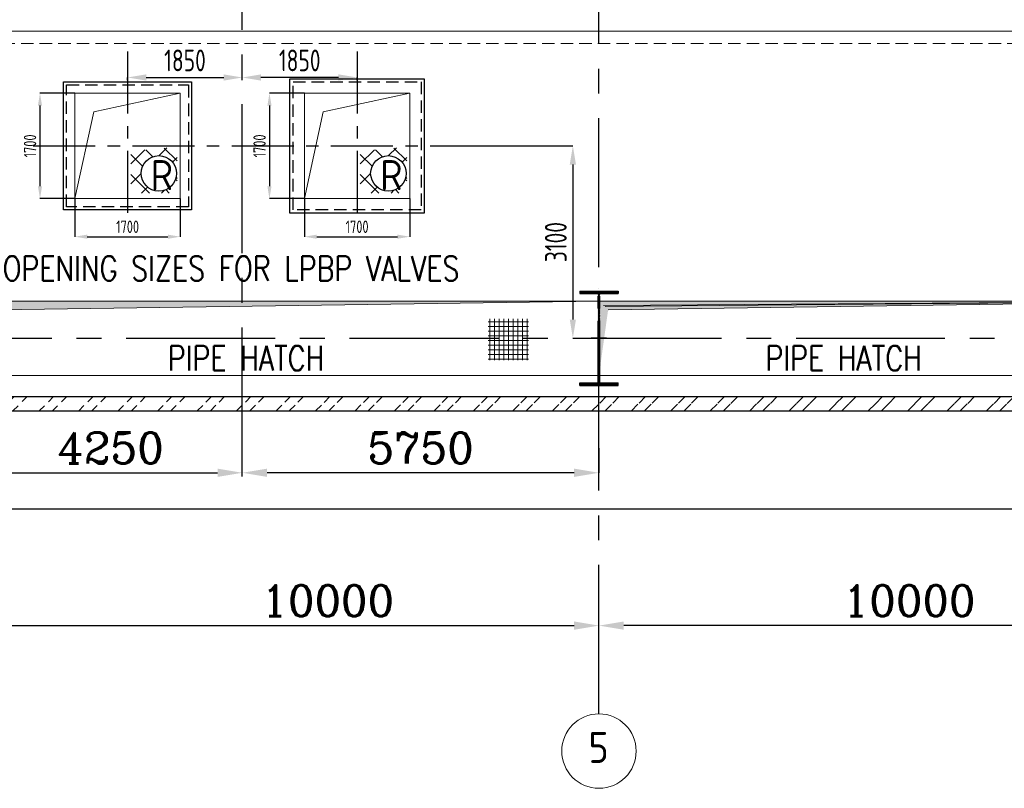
# Model space of a CAD drawing. Extents: x -287416 to 4934791, y -504132 to 1826789.
# Tile 15 of 256: x 22724 to 38598, y -275890 to -263500. Entities that reach past the tile are written whole.
import ezdxf
from ezdxf.enums import TextEntityAlignment as Align

# ---------------------------------------------------------------- set-up
doc = ezdxf.new("R2010")
doc.units = 0
doc.header["$LTSCALE"] = 800
doc.header["$MEASUREMENT"] = 0
for name, pattern in [('CENTER', [2, 1.25, -0.25, 0.25, -0.25]), ('CENTER2', [1.125, 0.75, -0.125, 0.125, -0.125]), ('HIDDEN', [0.375, 0.25, -0.125])]:
    doc.linetypes.add(name, pattern=pattern)
doc.layers.get('0').update_dxf_attribs({"linetype": 'CONTINUOUS'})
doc.layers.get('DEFPOINTS').update_dxf_attribs({"linetype": 'CONTINUOUS'})
for name, color, linetype in [('0-7-COL', 2, 'CENTER'), ('COL', 1, 'CENTER'), ('GRID', 8, 'CENTER'), ('HATCH', 9, 'CONTINUOUS'), ('LOGO', 7, 'CONTINUOUS'), ('WALL', 6, 'CONTINUOUS')]:
    doc.layers.add(name, color=color, linetype=linetype)
for name, color, linetype, lineweight in [('DIM', 4, 'CONTINUOUS', 15), ('PIPE OPENING HATCH', 7, 'CONTINUOUS', 13), ('T', 3, 'CONTINUOUS', 15), ('TEXT', 3, 'CONTINUOUS', 15)]:
    doc.layers.add(name, color=color, linetype=linetype, lineweight=lineweight)
doc.styles.add('ROMANC', font='romanc')
doc.styles.add('ROMANS', font='ISO9.shx', dxfattribs={"width": 0.8})
doc.styles.add('S1', font='SIMPLEX.SHX', dxfattribs={"height": 200})
doc.styles.add('S3', font='ROMANS1.SHX', dxfattribs={"width": 0.8})
doc.dimstyles.new('STANDARD$0', dxfattribs={"dimtxt": 250, "dimasz": 200, "dimexe": 0, "dimexo": 0, "dimgap": 100, "dimtad": 1, "dimdec": 0, "dimzin": 0, "dimdsep": 46, "dimtxsty": 'S1', "dimcen": 0, "dimadec": 0, "dimazin": 0, "dimtfac": 1, "dimtdec": 0, "dimtmove": 2, "dimatfit": 3, "dimfxl": 1, "dimtolj": 1, "dimtzin": 0, "dimarcsym": 0})

# ---------------------------------------------------------------- blocks, each defined once
blk = doc.blocks.new('*D120')
at = {"layer": 'DEFPOINTS', "color": 0, "linetype": 'Continuous', "transparency": 16777216}
for p in [(32063.06182867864, -270408.7559262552), (26313.06182867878, -270803.4664797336), (26313.06182867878, -270803.4664797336)]:
    blk.add_point(p, dxfattribs=at)
at = {"layer": 'DIM', "linetype": 'Continuous', "lineweight": -2, "transparency": 16777216}
blk.add_line((32063.06182867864, -270408.7559262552), (32063.06182867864, -270803.4664797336), dxfattribs=at)
at = {"layer": 'DIM', "color": 4, "linetype": 'Continuous', "lineweight": -2, "transparency": 16777216}
blk.add_line((31663.06182867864, -270803.4664797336), (26713.06182867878, -270803.4664797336), dxfattribs=at)
at = {"layer": 'DIM', "color": 4, "linetype": 'Continuous', "transparency": 16777216}
for points in [[(26713.06182867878, -270736.7998130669), (26713.06182867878, -270870.1331464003), (26313.06182867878, -270803.4664797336)], [(31663.06182867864, -270736.7998130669), (31663.06182867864, -270870.1331464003), (32063.06182867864, -270803.4664797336)]]:
    blk.add_solid(points, dxfattribs=at)
at = {"layer": 'DIM', "linetype": 'Continuous', "transparency": 16777216, "insert": (29188.06182867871, -270403.4664797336), "char_height": 500, "attachment_point": 5, "style": 'ROMANC'}
blk.add_mtext('\\A1;5750', dxfattribs=at)
blk = doc.blocks.new('*D124')
at = {"layer": 'DEFPOINTS', "color": 0, "linetype": 'Continuous', "transparency": 16777216}
for p in [(22063.06182867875, -273267.0356612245), (32063.06182867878, -273267.0356612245), (32063.06182867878, -273267.0356612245)]:
    blk.add_point(p, dxfattribs=at)
at = {"layer": 'DIM', "color": 4, "linetype": 'Continuous', "lineweight": -2, "transparency": 16777216}
blk.add_line((22463.06182867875, -273267.0356612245), (31663.06182867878, -273267.0356612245), dxfattribs=at)
at = {"layer": 'DIM', "color": 4, "linetype": 'Continuous', "transparency": 16777216}
for points in [[(22463.06182867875, -273200.3689945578), (22463.06182867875, -273333.7023278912), (22063.06182867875, -273267.0356612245)], [(31663.06182867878, -273200.3689945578), (31663.06182867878, -273333.7023278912), (32063.06182867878, -273267.0356612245)]]:
    blk.add_solid(points, dxfattribs=at)
at = {"layer": 'DIM', "linetype": 'Continuous', "transparency": 16777216, "insert": (27689.80140604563, -272867.0356612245), "char_height": 500, "attachment_point": 5, "style": 'ROMANC'}
blk.add_mtext('\\A1;10000', dxfattribs=at)
blk = doc.blocks.new('*D133')
at = {"layer": 'DEFPOINTS', "color": 0, "linetype": 'Continuous', "transparency": 16777216}
for p in [(22063.06182867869, -270400.1526669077), (26313.06182867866, -270803.4664797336), (26313.06182867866, -270803.4664797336)]:
    blk.add_point(p, dxfattribs=at)
at = {"layer": 'DIM', "linetype": 'Continuous', "lineweight": -2, "transparency": 16777216}
blk.add_line((22063.06182867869, -270400.1526669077), (22063.06182867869, -270803.4664797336), dxfattribs=at)
at = {"layer": 'DIM', "color": 4, "linetype": 'Continuous', "lineweight": -2, "transparency": 16777216}
blk.add_line((22463.06182867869, -270803.4664797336), (25913.06182867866, -270803.4664797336), dxfattribs=at)
at = {"layer": 'DIM', "color": 4, "linetype": 'Continuous', "transparency": 16777216}
for points in [[(22463.06182867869, -270736.7998130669), (22463.06182867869, -270870.1331464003), (22063.06182867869, -270803.4664797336)], [(25913.06182867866, -270736.7998130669), (25913.06182867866, -270870.1331464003), (26313.06182867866, -270803.4664797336)]]:
    blk.add_solid(points, dxfattribs=at)
at = {"layer": 'DIM', "linetype": 'Continuous', "transparency": 16777216, "insert": (24188.06182867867, -270403.4664797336), "char_height": 500, "attachment_point": 5, "style": 'ROMANC'}
blk.add_mtext('\\A1;4250', dxfattribs=at)
blk = doc.blocks.new('*D134')
at = {"layer": 'DEFPOINTS', "color": 0, "linetype": 'Continuous', "transparency": 16777216}
for p in [(32063.06182867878, -273267.0356612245), (32063.06182867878, -273267.0356612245), (42063.06182867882, -273267.0356612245)]:
    blk.add_point(p, dxfattribs=at)
at = {"layer": 'DIM', "color": 4, "linetype": 'Continuous', "lineweight": -2, "transparency": 16777216}
blk.add_line((41663.06182867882, -273267.0356612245), (32463.06182867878, -273267.0356612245), dxfattribs=at)
at = {"layer": 'DIM', "color": 4, "linetype": 'Continuous', "transparency": 16777216}
for points in [[(32463.06182867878, -273200.3689945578), (32463.06182867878, -273333.7023278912), (32063.06182867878, -273267.0356612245)], [(41663.06182867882, -273200.3689945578), (41663.06182867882, -273333.7023278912), (42063.06182867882, -273267.0356612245)]]:
    blk.add_solid(points, dxfattribs=at)
at = {"layer": 'DIM', "linetype": 'Continuous', "transparency": 16777216, "insert": (37063.06182867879, -272867.0356612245), "char_height": 500, "attachment_point": 5, "style": 'ROMANC'}
blk.add_mtext('\\A1;10000', dxfattribs=at)
blk = doc.blocks.new('A$C48B609D5')
blk.add_line((-6451.686198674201, -8050.000020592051), (15650, -8050.000020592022))
at = {"linetype": 'HIDDEN'}
blk.add_line((-6567.391638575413, -8250.000020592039), (15850, -8250.000020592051), dxfattribs=at)
blk = doc.blocks.new('*D148')
at = {"layer": 'DEFPOINTS', "color": 0, "transparency": 16777216}
for p in [(26313.06182867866, -264431.5422365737), (24463.11732941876, -264475.9368794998), (26313.06182867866, -264475.9368794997)]:
    blk.add_point(p, dxfattribs=at)
at = {"layer": 'DIM', "color": 9, "lineweight": -2, "transparency": 16777216}
for p, q in [((24463.11732941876, -264475.9368794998), (24463.11732941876, -264431.5422365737)), ((24763.11732941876, -264431.5422365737), (26013.06182867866, -264431.5422365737)), ((26313.06182867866, -264475.9368794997), (26313.06182867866, -264431.5422365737))]:
    blk.add_line(p, q, dxfattribs=at)
at = {"layer": 'DIM', "color": 9, "transparency": 16777216}
for points in [[(24763.11732941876, -264381.5422365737), (24763.11732941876, -264481.5422365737), (24463.11732941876, -264431.5422365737)], [(26013.06182867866, -264381.5422365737), (26013.06182867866, -264481.5422365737), (26313.06182867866, -264431.5422365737)]]:
    blk.add_solid(points, dxfattribs=at)
at = {"layer": 'DIM', "transparency": 16777216, "insert": (25388.08957904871, -264156.5422365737), "char_height": 350, "attachment_point": 5, "style": 'ROMANS'}
blk.add_mtext('\\A1;1850', dxfattribs=at)
blk = doc.blocks.new('*D149')
at = {"layer": 'DEFPOINTS', "color": 0, "transparency": 16777216}
for p in [(26313.06182867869, -264431.5422365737), (26313.06182867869, -264475.9368794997), (28163.0063279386, -264475.9368794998)]:
    blk.add_point(p, dxfattribs=at)
at = {"layer": 'DIM', "color": 9, "lineweight": -2, "transparency": 16777216}
for p, q in [((26313.06182867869, -264475.9368794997), (26313.06182867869, -264431.5422365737)), ((27863.0063279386, -264431.5422365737), (26613.06182867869, -264431.5422365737)), ((28163.0063279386, -264475.9368794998), (28163.0063279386, -264431.5422365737))]:
    blk.add_line(p, q, dxfattribs=at)
at = {"layer": 'DIM', "color": 9, "transparency": 16777216}
for points in [[(26613.06182867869, -264381.5422365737), (26613.06182867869, -264481.5422365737), (26313.06182867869, -264431.5422365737)], [(27863.0063279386, -264381.5422365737), (27863.0063279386, -264481.5422365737), (28163.0063279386, -264431.5422365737)]]:
    blk.add_solid(points, dxfattribs=at)
at = {"layer": 'DIM', "transparency": 16777216, "insert": (27238.03407830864, -264156.5422365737), "char_height": 350, "attachment_point": 5, "style": 'ROMANS'}
blk.add_mtext('\\A1;1850', dxfattribs=at)
blk = doc.blocks.new('*D150')
at = {"layer": 'DEFPOINTS', "color": 0, "transparency": 16777216}
for p in [(29684.10070891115, -265534.887519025), (31642.25921659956, -268635.1979716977), (31642.25922216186, -268635.1979716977)]:
    blk.add_point(p, dxfattribs=at)
at = {"layer": 'DIM', "color": 9, "lineweight": -2, "transparency": 16777216}
for p, q in [((29684.10070891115, -265534.887519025), (31642.25922216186, -265534.887519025)), ((31642.25922216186, -265834.887519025), (31642.25922216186, -268335.1979716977)), ((31642.25921659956, -268635.1979716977), (31642.25922216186, -268635.1979716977))]:
    blk.add_line(p, q, dxfattribs=at)
at = {"layer": 'DIM', "color": 9, "transparency": 16777216}
for points in [[(31592.25922216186, -265834.887519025), (31692.25922216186, -265834.887519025), (31642.25922216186, -265534.887519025)], [(31592.25922216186, -268335.1979716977), (31692.25922216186, -268335.1979716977), (31642.25922216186, -268635.1979716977)]]:
    blk.add_solid(points, dxfattribs=at)
at = {"layer": 'DIM', "transparency": 16777216, "insert": (31367.25922216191, -267085.0427453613), "char_height": 350, "attachment_point": 5, "rotation": 90, "style": 'ROMANS'}
blk.add_mtext('\\A1;3100', dxfattribs=at)
blk = doc.blocks.new('A$C41E52089')
at = {"layer": 'COL'}
h = blk.add_hatch(dxfattribs=at)
h.set_pattern_fill('ANSI31', color=256, scale=100, style=0)
h.set_pattern_definition([(45, (0, 0), (-8.838834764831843, 8.838834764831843), [])])
h.paths.add_polyline_path([(309.9999999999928, -720.0000000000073), (-3.659e-13, -720.0000000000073), (-1.833e-13, -760.0000000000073), (310.0000000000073, -760.0000000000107)])
h.paths.add_polyline_path([(-1.49178e-11, -720.0000000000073), (-309.9999999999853, -720.0000000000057), (-310, -760.0000000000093), (-1.833e-13, -760.0000000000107)])
h.paths.add_polyline_path([(-1.45519e-11, 0), (-12.50000000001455, -3.638e-12), (-12.5000000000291, -720.0000000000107), (-1.49178e-11, -720.0000000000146)])
h.paths.add_polyline_path([(-3.6e-15, 720.0000000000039), (-12.49999999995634, 720.0000000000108), (-12.49999999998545, 7.276000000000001e-12), (0, 3.638e-12)])
h.paths.add_polyline_path([(12.5, 3.638e-12), (2.91038e-11, 1.09139e-11), (-1.49178e-11, -720.0000000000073), (12.49999999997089, -720.0000000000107)])
h.paths.add_polyline_path([(12.50000000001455, 720.0000000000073), (-1.45546e-11, 720.0000000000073), (-1.45519e-11, -3.638e-12), (12.49999999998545, -3.638e-12)])
h.paths.add_polyline_path([(309.9999999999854, 760.0000000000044), (1.45803e-11, 760.0000000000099), (-6.9404e-12, 720.440900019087), (12.50000000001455, 720.0000000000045), (310, 720.0000000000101)])
h.paths.add_polyline_path([(1.45519e-11, 760.0000000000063), (-309.9999999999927, 760.000000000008), (-309.9999999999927, 720.0000000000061), (1.45519e-11, 720.0000000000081)])
at = {"layer": 'COL', "color": 2}
for p, q in [((0, -800.1697653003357), (-7.3044e-12, 800.1697653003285)), ((123.2565102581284, 0), (-123.2565102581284, 0))]:
    blk.add_line(p, q, dxfattribs=at)
at = {"layer": 'COL'}
for p, q in [((-309.9999999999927, 760.0000000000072), (309.9999999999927, 760.0000000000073)), ((-309.9999999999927, 760.0000000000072), (-310.0000000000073, 720.0000000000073)), ((-310.0000000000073, 720.0000000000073), (309.9999999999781, 720.0000000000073)), ((-12.50000000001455, -719.9999999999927), (-12.49999999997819, 720.0000000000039)), ((12.49999999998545, -719.9999999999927), (12.50000000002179, 720.0000000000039)), ((309.9999999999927, 760.0000000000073), (309.9999999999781, 720.0000000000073)), ((-310, -720.0000000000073), (310, -720.0000000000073)), ((-309.9999999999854, -760.0000000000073), (-310, -720.0000000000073)), ((-309.9999999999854, -760.0000000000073), (310.0000000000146, -760.0000000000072)), ((310.0000000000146, -760.0000000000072), (310, -720.0000000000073))]:
    blk.add_line(p, q, dxfattribs=at)
blk = doc.blocks.new('*D230')
at = {"layer": 'DEFPOINTS', "color": 0, "transparency": 16777216}
for p in [(27313.1411154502, -266384.887519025), (29013.1411154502, -266384.887519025), (29013.1411154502, -266998.0155218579)]:
    blk.add_point(p, dxfattribs=at)
at = {"layer": 'DIM', "color": 2, "lineweight": -2, "transparency": 16777216}
for p, q in [((27313.1411154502, -266384.887519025), (27313.1411154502, -266998.0155218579)), ((29013.1411154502, -266384.887519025), (29013.1411154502, -266998.0155218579)), ((27513.1411154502, -266998.0155218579), (28813.1411154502, -266998.0155218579))]:
    blk.add_line(p, q, dxfattribs=at)
at = {"layer": 'DIM', "color": 2, "transparency": 16777216}
for points in [[(27513.1411154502, -266964.6821885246), (27513.1411154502, -267031.3488551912), (27313.1411154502, -266998.0155218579)], [(28813.1411154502, -266964.6821885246), (28813.1411154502, -267031.3488551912), (29013.1411154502, -266998.0155218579)]]:
    blk.add_solid(points, dxfattribs=at)
at = {"layer": 'DIM', "color": 2, "transparency": 16777216, "insert": (28163.1411154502, -266838.0155218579), "char_height": 200, "attachment_point": 5, "style": 'ROMANS'}
blk.add_mtext('\\A1;1700', dxfattribs=at)
blk = doc.blocks.new('*D231')
at = {"layer": 'DEFPOINTS', "color": 0, "transparency": 16777216}
for p in [(27313.1411154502, -264684.887519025), (26750.73225146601, -266384.887519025), (27313.1411154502, -266384.887519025)]:
    blk.add_point(p, dxfattribs=at)
at = {"layer": 'DIM', "color": 2, "lineweight": -2, "transparency": 16777216}
for p, q in [((27313.1411154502, -264684.887519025), (26750.73225146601, -264684.887519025)), ((26750.73225146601, -264884.887519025), (26750.73225146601, -266184.887519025)), ((27313.1411154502, -266384.887519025), (26750.73225146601, -266384.887519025))]:
    blk.add_line(p, q, dxfattribs=at)
at = {"layer": 'DIM', "color": 2, "transparency": 16777216}
for points in [[(26717.39891813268, -264884.887519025), (26784.06558479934, -264884.887519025), (26750.73225146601, -264684.887519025)], [(26717.39891813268, -266184.887519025), (26784.06558479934, -266184.887519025), (26750.73225146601, -266384.887519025)]]:
    blk.add_solid(points, dxfattribs=at)
at = {"layer": 'DIM', "color": 2, "transparency": 16777216, "insert": (26590.73225146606, -265534.887519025), "char_height": 200, "attachment_point": 5, "rotation": 90, "style": 'ROMANS'}
blk.add_mtext('\\A1;1700', dxfattribs=at)
blk = doc.blocks.new('*D232')
at = {"layer": 'DEFPOINTS', "color": 0, "transparency": 16777216}
for p in [(23613.11732941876, -266384.887519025), (25313.11732941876, -266384.887519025), (25313.11732941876, -266998.0155218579)]:
    blk.add_point(p, dxfattribs=at)
at = {"layer": 'DIM', "color": 2, "lineweight": -2, "transparency": 16777216}
for p, q in [((23613.11732941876, -266384.887519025), (23613.11732941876, -266998.0155218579)), ((25313.11732941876, -266384.887519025), (25313.11732941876, -266998.0155218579)), ((23813.11732941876, -266998.0155218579), (25113.11732941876, -266998.0155218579))]:
    blk.add_line(p, q, dxfattribs=at)
at = {"layer": 'DIM', "color": 2, "transparency": 16777216}
for points in [[(23813.11732941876, -266964.6821885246), (23813.11732941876, -267031.3488551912), (23613.11732941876, -266998.0155218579)], [(25113.11732941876, -266964.6821885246), (25113.11732941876, -267031.3488551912), (25313.11732941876, -266998.0155218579)]]:
    blk.add_solid(points, dxfattribs=at)
at = {"layer": 'DIM', "color": 2, "transparency": 16777216, "insert": (24463.11732941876, -266838.0155218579), "char_height": 200, "attachment_point": 5, "style": 'ROMANS'}
blk.add_mtext('\\A1;1700', dxfattribs=at)
blk = doc.blocks.new('*D233')
at = {"layer": 'DEFPOINTS', "color": 0, "transparency": 16777216}
for p in [(23613.11732941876, -264684.887519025), (23050.70846543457, -266384.887519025), (23613.11732941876, -266384.887519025)]:
    blk.add_point(p, dxfattribs=at)
at = {"layer": 'DIM', "color": 2, "lineweight": -2, "transparency": 16777216}
for p, q in [((23613.11732941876, -264684.887519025), (23050.70846543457, -264684.887519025)), ((23050.70846543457, -264884.887519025), (23050.70846543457, -266184.887519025)), ((23613.11732941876, -266384.887519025), (23050.70846543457, -266384.887519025))]:
    blk.add_line(p, q, dxfattribs=at)
at = {"layer": 'DIM', "color": 2, "transparency": 16777216}
for points in [[(23017.37513210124, -264884.887519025), (23084.0417987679, -264884.887519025), (23050.70846543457, -264684.887519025)], [(23017.37513210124, -266184.887519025), (23084.0417987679, -266184.887519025), (23050.70846543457, -266384.887519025)]]:
    blk.add_solid(points, dxfattribs=at)
at = {"layer": 'DIM', "color": 2, "transparency": 16777216, "insert": (22890.70846543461, -265534.887519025), "char_height": 200, "attachment_point": 5, "rotation": 90, "style": 'ROMANS'}
blk.add_mtext('\\A1;1700', dxfattribs=at)
blk = doc.blocks.new('A$C05191821')
at = {"layer": 'DIM'}
h = blk.add_hatch(dxfattribs=at)
h.set_pattern_fill('ANSI37', color=256, scale=600, angle=45, style=0)
h.set_pattern_definition([(90, (9680.647398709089, -48245.95907362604), (-75, 1.42e-14), []), (180, (9680.647398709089, -48245.95907362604), (-1.42e-14, -75), [])])
h.paths.add_polyline_path([(40863.2442331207, 313.8780228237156), (40215.03214284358, 313.8780228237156), (40215.03214284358, -352.5591452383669), (40863.2442331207, -352.5591452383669)])
at = {"layer": 'PIPE OPENING HATCH', "lineweight": -2}
for points in [[(32071.83350753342, 530.2296132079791), (31999.99999754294, -599.9939699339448), (31999.9999952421, 598.3296370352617), (41999.9999952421, 598.3296370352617)], [(42071.8335078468, 530.2296132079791), (41999.99999785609, -599.9939699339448), (41999.99999555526, 598.3296370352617), (51999.99999555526, 598.3296370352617)]]:
    blk.add_hatch(color=1, dxfattribs=at).paths.add_polyline_path(points)
at = {"layer": 'PIPE OPENING HATCH'}
h = blk.add_hatch(color=1, dxfattribs=at)
h.paths.add_polyline_path([(32083.55783160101, 0.0060332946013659), (32015.99999524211, 0.0060332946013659), (32015.99999524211, -485.1034991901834)])
h.paths.add_polyline_path([(41999.99999774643, 600.0060332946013), (32015.99999524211, 600.0060332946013), (32015.99999524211, 0.006082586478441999), (32044.01514012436, 0.006082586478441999), (32083.55783846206, 0.0060825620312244), (32147.36444501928, 458.1793270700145)])
blk.add_hatch(color=1, dxfattribs=at).paths.add_polyline_path([(51987.49999444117, 600.0060412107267), (42099.43153590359, 509.3830926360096), (42012.49999444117, -599.9939667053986), (42012.49999444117, 600.0060332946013)])
h = blk.add_hatch(color=1, dxfattribs=at)
h.paths.add_polyline_path([(42083.55783191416, 0.0060332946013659), (42015.99999555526, 0.0060332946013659), (42015.99999555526, -485.1034991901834)])
h.paths.add_polyline_path([(51999.99999805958, 600.0060332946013), (42015.99999555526, 600.0060332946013), (42015.99999555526, 0.006082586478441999), (42044.01514043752, 0.006082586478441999), (42083.55783877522, 0.0060825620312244), (42147.36444533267, 458.1793270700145)])
at = {"layer": 'PIPE OPENING HATCH', "color": 1, "lineweight": -2}
for p, q in [((31999.9999952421, 600.0060300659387), (41999.9999952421, 600.0060300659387)), ((41999.99999555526, 600.0060300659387), (51999.99999555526, 600.0060300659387)), ((51999.99999555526, 598.3296370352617), (42071.8335078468, 530.2296132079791))]:
    blk.add_line(p, q, dxfattribs=at)
at = {"layer": 'PIPE OPENING HATCH', "color": 1}
for p, q in [((32147.36444501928, 458.1793270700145), (41999.99999774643, 600.0060332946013)), ((42012.49999444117, 600.0060332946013), (51987.49999444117, 600.0060412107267)), ((51987.49999444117, 600.0060412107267), (42099.43153590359, 509.3830926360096)), ((42147.36444533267, 458.1793270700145), (51999.99999805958, 600.0060332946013))]:
    blk.add_line(p, q, dxfattribs=at)
for points in [[(31999.99999412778, 600.0060332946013), (41999.99999412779, 600.0060332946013), (41999.99999412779, -599.9939667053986), (31999.99999412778, -599.9939667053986)], [(41999.99999444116, 600.0060332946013), (51999.99999444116, 600.0060332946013), (51999.99999444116, -599.9939667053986), (41999.99999444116, -599.9939667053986)]]:
    blk.add_lwpolyline(points, close=True, dxfattribs=at)
at = {"layer": 'T', "style": 'S3', "width": 0.8}
for p in [(35049.05519325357, -521.4128854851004), (44683.72520686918, -521.4128854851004)]:
    blk.add_text('PIPE HATCH', height=400, dxfattribs=at).set_placement(p)

msp = doc.modelspace()

# ---------------------------------------------------------------- hatches: boundary and pattern name
h = msp.add_hatch()
h.set_pattern_fill('NET', color=2, scale=1821.373927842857, angle=45, style=0)
h.set_pattern_definition([(44.99999999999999, (-86974.11502491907, -349946.0007101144), (-160.9882319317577, 160.9882319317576), []), (135, (-86974.11502491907, -349946.0007101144), (-160.9882319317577, -160.9882319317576), [])])
h.paths.add_polyline_path([(25180.89467253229, -265557.1013745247), (24514.48229086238, -265618.7002119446), (24514.48229086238, -265565.8022811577), (25243.03186199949, -265565.8022811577)])
h.paths.add_polyline_path([(25263.31433042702, -265528.8645496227), (25180.89467253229, -265557.1013745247), (25243.03186199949, -265565.8022811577), (25263.31433042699, -265591.8727373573), (25263.31433042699, -265618.7002119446)])
edge = h.paths.add_edge_path()
edge.add_line((25263.31433042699, -265591.8727373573), (25243.03186199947, -265565.8022811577))
edge.add_line((25243.03186199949, -265565.8022811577), (25243.03186199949, -265902.5063663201))
edge.add_arc((24967.46614256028, -265977.1398219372), 285.4936399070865, 5.3091753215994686e-11, 15.154275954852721, ccw=False)
edge.add_arc((24967.46614256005, -265977.1398219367), 285.4936399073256, 344.845724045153, 359.99999999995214, ccw=False)
edge.add_line((25243.03186199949, -266051.7732775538), (25243.03186199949, -266294.3518522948))
edge.add_line((25243.03186199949, -266294.3518522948), (25263.31433042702, -266294.3518522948))
edge.add_line((25263.31433042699, -266294.3518522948), (25263.31433042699, -265591.8727373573))
edge = h.paths.add_edge_path()
edge.add_line((25243.03186199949, -265565.8022811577), (24514.48229086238, -265565.8022811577))
edge.add_line((24514.48229086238, -265565.8022811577), (24514.48229086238, -266294.3518522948))
edge.add_line((24514.48229086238, -266294.3518522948), (25243.03186199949, -266294.3518522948))
edge.add_line((25243.03186199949, -266294.3518522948), (25243.03186199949, -266051.773277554))
edge.add_arc((24967.46614256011, -265977.139821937), 285.4936399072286, 179.9999999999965, 344.84572404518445, ccw=False)
edge.add_arc((24967.46614256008, -265977.139821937), 285.4936399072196, 15.154275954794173, 179.9999999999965, ccw=False)
edge.add_line((25243.03186199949, -265902.5063663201), (25243.03186199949, -265565.8022811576))
h = msp.add_hatch()
h.set_pattern_fill('NET', color=2, scale=1821.373927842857, angle=45, style=0)
h.set_pattern_definition([(44.99999999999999, (-83274.09123888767, -349946.0007101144), (-160.9882319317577, 160.9882319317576), []), (135, (-83274.09123888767, -349946.0007101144), (-160.9882319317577, -160.9882319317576), [])])
h.paths.add_polyline_path([(28880.9184585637, -265557.1013745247), (28214.50607689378, -265618.7002119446), (28214.50607689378, -265565.8022811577), (28943.0556480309, -265565.8022811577)])
h.paths.add_polyline_path([(28963.33811645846, -265528.8645496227), (28880.9184585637, -265557.1013745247), (28943.0556480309, -265565.8022811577), (28963.33811645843, -265591.8727373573), (28963.33811645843, -265618.7002119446)])
edge = h.paths.add_edge_path()
edge.add_line((28963.33811645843, -265591.8727373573), (28943.0556480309, -265565.8022811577))
edge.add_line((28943.0556480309, -265565.8022811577), (28943.0556480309, -265902.5063663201))
edge.add_arc((28667.48992859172, -265977.1398219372), 285.4936399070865, 5.3091753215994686e-11, 15.154275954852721, ccw=False)
edge.add_arc((28667.48992859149, -265977.1398219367), 285.4936399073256, 344.845724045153, 359.99999999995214, ccw=False)
edge.add_line((28943.0556480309, -266051.7732775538), (28943.0556480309, -266294.3518522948))
edge.add_line((28943.0556480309, -266294.3518522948), (28963.33811645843, -266294.3518522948))
edge.add_line((28963.33811645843, -266294.3518522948), (28963.33811645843, -265591.8727373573))
edge = h.paths.add_edge_path()
edge.add_line((28943.0556480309, -265565.8022811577), (28214.50607689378, -265565.8022811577))
edge.add_line((28214.50607689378, -265565.8022811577), (28214.50607689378, -266294.3518522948))
edge.add_line((28214.50607689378, -266294.3518522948), (28943.0556480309, -266294.3518522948))
edge.add_line((28943.0556480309, -266294.3518522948), (28943.0556480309, -266051.773277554))
edge.add_arc((28667.48992859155, -265977.139821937), 285.4936399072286, 179.9999999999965, 344.84572404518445, ccw=False)
edge.add_arc((28667.48992859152, -265977.139821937), 285.4936399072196, 15.154275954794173, 179.9999999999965, ccw=False)
edge.add_line((28943.0556480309, -265902.5063663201), (28943.0556480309, -265565.8022811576))
at = {"layer": 'HATCH'}
h = msp.add_hatch(dxfattribs=at)
h.set_pattern_fill('ANSI32', color=256, scale=1200, style=0)
h.set_pattern_definition([(45, (19608.27446109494, -350876.912659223), (-318.1980515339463, 318.1980515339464), []), (45, (19820.40649509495, -350876.912659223), (-318.1980515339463, 318.1980515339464), [])])
edge = h.paths.add_edge_path()
edge.add_line((83463.06182813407, -269575.1932198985), (-10336.93817132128, -269575.2578432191))
edge.add_line((83693.06182813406, -269805.3045966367), (-10566.93817132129, -269805.2013766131))

# ---------------------------------------------------------------- linework, layer by layer
at = {"color": 2, "linetype": 'CENTER'}
for p, q in [((24463.11732941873, -264013.7931380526), (24463.11732941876, -266792.4728416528)), ((28163.00632793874, -264013.7931380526), (28163.0063279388, -266807.1840583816)), ((22942.02294844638, -265534.887519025), (29684.10070891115, -265534.887519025))]:
    msp.add_line(p, q, dxfattribs=at)
for points in [[(27081.11021480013, -264452.9914058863), (29244.90244107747, -264452.9914058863), (29244.90244107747, -266616.7836321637), (27081.11021480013, -266616.7836321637)], [(23431.00543697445, -264502.7756265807), (25495.22922186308, -264502.7756265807), (25495.22922186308, -266566.9994114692), (23431.00543697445, -266566.9994114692)]]:
    msp.add_lwpolyline(points, close=True)
at = {"color": 3, "linetype": 'HIDDEN'}
for points in [[(23480.78965766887, -264552.5598472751), (25445.44500116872, -264552.5598472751), (25445.44500116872, -266517.2151907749), (23480.78965766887, -266517.2151907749)], [(27130.89443549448, -264502.7756265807), (29195.11822038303, -264502.7756265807), (29195.11822038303, -266566.9994114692), (27130.89443549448, -266566.9994114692)]]:
    msp.add_lwpolyline(points, close=True, dxfattribs=at)
for centre in [(24967.46614256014, -265977.139821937), (28667.48992859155, -265977.139821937)]:
    msp.add_circle(centre, 285.4936399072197)
at = {"layer": '0-7-COL', "linetype": 'CENTER2', "ltscale": 4}
msp.add_line((26313.06182867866, -270861.4765364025), (26313.06182867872, -248990.8983239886), dxfattribs=at)
at = {"layer": 'DIM'}
for points in [[(23613.11732941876, -266384.887519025), (25313.11732941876, -266384.887519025), (25313.11732941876, -264684.887519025), (23613.11732941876, -264684.887519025)], [(27313.1411154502, -266384.887519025), (29013.1411154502, -266384.887519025), (29013.1411154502, -264684.887519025), (27313.1411154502, -264684.887519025)]]:
    msp.add_lwpolyline(points, close=True, dxfattribs=at)
at = {"layer": 'DIM', "flags": 128}
for points in [[(25313.11732941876, -264684.887519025), (23918.32519977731, -264987.5598113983), (23613.11732941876, -266384.887519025)], [(29013.1411154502, -264684.887519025), (27618.34898580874, -264987.5598113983), (27313.1411154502, -266384.887519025)]]:
    msp.add_lwpolyline(points, dxfattribs=at)
at = {"layer": 'GRID', "linetype": 'CENTER2', "ltscale": 4}
for p, q in [((32063.06182867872, -274689.7108707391), (32063.06182867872, -229550.6268185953)), ((-15158.94342231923, -268635.2020756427), (58254.85934612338, -268635.203236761))]:
    msp.add_line(p, q, dxfattribs=at)
at = {"layer": 'TEXT'}
msp.add_circle((32063.06501769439, -275289.5114617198), 600, dxfattribs=at)
at = {"layer": 'WALL'}
for p, q in [((12063.0618286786, -269575.2013766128), (52433.06182891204, -269575.3932777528)), ((12063.06187397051, -269805.6196412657), (52433.06182891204, -269805.2013766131))]:
    msp.add_line(p, q, dxfattribs=at)
at = {"layer": 'WALL', "color": 1}
msp.add_line((2063.06182867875, -271385.200606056), (73063.06182812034, -271385.1939342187), dxfattribs=at)

# ---------------------------------------------------------------- block references
at = {"layer": 'COL'}
msp.add_blockref('A$C41E52089', (32063.06182899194, -268635.201368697), dxfattribs=at)
at = {"layer": 'DIM'}
for name, p in [('A$C48B609D5', (26313.06182867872, -255635.2013766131)), ('A$C05191821', (-9936.938171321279, -268635.2021582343))]:
    msp.add_blockref(name, p, dxfattribs=at)

# ---------------------------------------------------------------- texts
at = {"layer": 'LOGO', "style": 'ROMANS'}
for p in [(24835.27482317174, -266005.2238737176), (28535.29860920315, -266005.2238737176)]:
    msp.add_text('R', height=485.7142857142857, dxfattribs=at).set_placement(p, align=Align.MIDDLE_LEFT)
at = {"layer": 'T', "insert": (22057.64896681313, -267309.2216582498), "char_height": 400, "width": 9181.505686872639, "attachment_point": 1, "style": 'S3'}
msp.add_mtext('\\pi392.66;OPENING SIZES FOR LPBP VALVES', dxfattribs=at)
at = {"layer": 'TEXT', "style": 'ROMANS'}
msp.add_text('5', height=500, dxfattribs=at).set_placement((32057.19692325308, -275230.4653959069), align=Align.MIDDLE)
at = {"layer": 'TEXT', "insert": (8471.98358466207, -265506.994999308), "char_height": 450, "width": 6871.448252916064, "attachment_point": 1, "style": 'ROMANS'}
msp.add_mtext('\\pi941.44;DUCT SUPPORTING \\P\\pi1927.2;STRUCTURE ', dxfattribs=at)

# ---------------------------------------------------------------- dimensions: what is measured, and where the dimension line sits
at = {"layer": 'DIM'}
for base, p1, p2, override, picture, middle in [((26313.06182867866, -264431.5422365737), (24463.11732941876, -264475.9368794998), (26313.06182867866, -264475.9368794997), {"dimtxt": 350, "dimasz": 300, "dimtxsty": 'ROMANS', "dimclrd": 9, "dimclre": 9, "dimclrt": 256, "dimtix": 1}, '*D148', (25388.08957904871, -264156.5422365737)), ((25313.11732941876, -266998.0155218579), (23613.11732941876, -266384.887519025), (25313.11732941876, -266384.887519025), {"dimscale": 100, "dimtxt": 2, "dimasz": 2, "dimgap": 0.6, "dimtxsty": 'ROMANS', "dimclrd": 2, "dimclre": 2, "dimclrt": 2, "dimtix": 1, "dimfxl": 0.5}, '*D232', (24463.11732941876, -266838.0155218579)), ((29013.1411154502, -266998.0155218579), (27313.1411154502, -266384.887519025), (29013.1411154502, -266384.887519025), {"dimscale": 100, "dimtxt": 2, "dimasz": 2, "dimgap": 0.6, "dimtxsty": 'ROMANS', "dimclrd": 2, "dimclre": 2, "dimclrt": 2, "dimtix": 1, "dimfxl": 0.5}, '*D230', (28163.1411154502, -266838.0155218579))]:
    dim = msp.add_linear_dim(base=base, p1=p1, p2=p2, dimstyle='STANDARD$0', override=override, dxfattribs=at)
    dim.commit()
    dim.dimension.update_dxf_attribs({"geometry": picture, "text_midpoint": middle})
for base, p1, p2, angle, override, picture, middle in [((26313.06182867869, -264431.5422365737), (28163.0063279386, -264475.9368794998), (26313.06182867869, -264475.9368794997), 180, {"dimtxt": 350, "dimasz": 300, "dimtxsty": 'ROMANS', "dimclrd": 9, "dimclre": 9, "dimclrt": 256, "dimtix": 1}, '*D149', (27238.03407830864, -264156.5422365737)), ((23050.70846543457, -266384.887519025), (23613.11732941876, -264684.887519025), (23613.11732941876, -266384.887519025), 90, {"dimscale": 100, "dimtxt": 2, "dimasz": 2, "dimgap": 0.6, "dimtxsty": 'ROMANS', "dimclrd": 2, "dimclre": 2, "dimclrt": 2, "dimtix": 1, "dimfxl": 0.5}, '*D233', (22890.70846543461, -265534.887519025)), ((26750.73225146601, -266384.887519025), (27313.1411154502, -264684.887519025), (27313.1411154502, -266384.887519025), 90, {"dimscale": 100, "dimtxt": 2, "dimasz": 2, "dimgap": 0.6, "dimtxsty": 'ROMANS', "dimclrd": 2, "dimclre": 2, "dimclrt": 2, "dimtix": 1, "dimfxl": 0.5}, '*D231', (26590.73225146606, -265534.887519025)), ((31642.25922216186, -268635.1979716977), (29684.10070891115, -265534.887519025), (31642.25921659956, -268635.1979716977), 90, {"dimtxt": 350, "dimasz": 300, "dimtxsty": 'ROMANS', "dimclrd": 9, "dimclre": 9, "dimclrt": 256, "dimtix": 1}, '*D150', (31367.25922216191, -267085.0427453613))]:
    dim = msp.add_linear_dim(base=base, p1=p1, p2=p2, angle=angle, dimstyle='STANDARD$0', override=override, dxfattribs=at)
    dim.commit()
    dim.dimension.update_dxf_attribs({"geometry": picture, "text_midpoint": middle})
at = {"layer": 'DIM', "linetype": 'Continuous'}
dim = msp.add_linear_dim(base=(26313.06182867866, -270803.4664797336), p1=(22063.06182867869, -270400.1526669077), p2=(26313.06182867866, -270803.4664797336), dimstyle='STANDARD$0', override={"dimscale": 100, "dimtxt": 5, "dimasz": 4, "dimgap": 1.5, "dimtxsty": 'ROMANC', "dimclrd": 4, "dimclre": 256, "dimclrt": 256, "dimtix": 1}, dxfattribs=at)
dim.commit()
dim.dimension.update_dxf_attribs({"geometry": '*D133', "text_midpoint": (24188.06182867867, -270403.4664797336)})
for base, p1, p2, picture, middle in [((26313.06182867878, -270803.4664797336), (32063.06182867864, -270408.7559262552), (26313.06182867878, -270803.4664797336), '*D120', (29188.06182867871, -270403.4664797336)), ((32063.06182867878, -273267.0356612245), (42063.06182867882, -273267.0356612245), (32063.06182867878, -273267.0356612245), '*D134', (37063.06182867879, -272867.0356612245))]:
    dim = msp.add_linear_dim(base=base, p1=p1, p2=p2, angle=180, dimstyle='STANDARD$0', override={"dimscale": 100, "dimtxt": 5, "dimasz": 4, "dimgap": 1.5, "dimtxsty": 'ROMANC', "dimclrd": 4, "dimclre": 256, "dimclrt": 256, "dimtix": 1}, dxfattribs=at)
    dim.commit()
    dim.dimension.update_dxf_attribs({"geometry": picture, "text_midpoint": middle})
dim = msp.add_linear_dim(base=(32063.06182867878, -273267.0356612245), p1=(22063.06182867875, -273267.0356612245), p2=(32063.06182867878, -273267.0356612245), dimstyle='STANDARD$0', override={"dimscale": 100, "dimtxt": 5, "dimasz": 4, "dimgap": 1.5, "dimtxsty": 'ROMANC', "dimclrd": 4, "dimclre": 256, "dimclrt": 256, "dimtix": 1}, dxfattribs=at)
dim.commit()
dim.dimension.update_dxf_attribs({"geometry": '*D124', "text_midpoint": (27689.80140604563, -272867.0356612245), "dimtype": 160})

doc.saveas('drawing.dxf')
